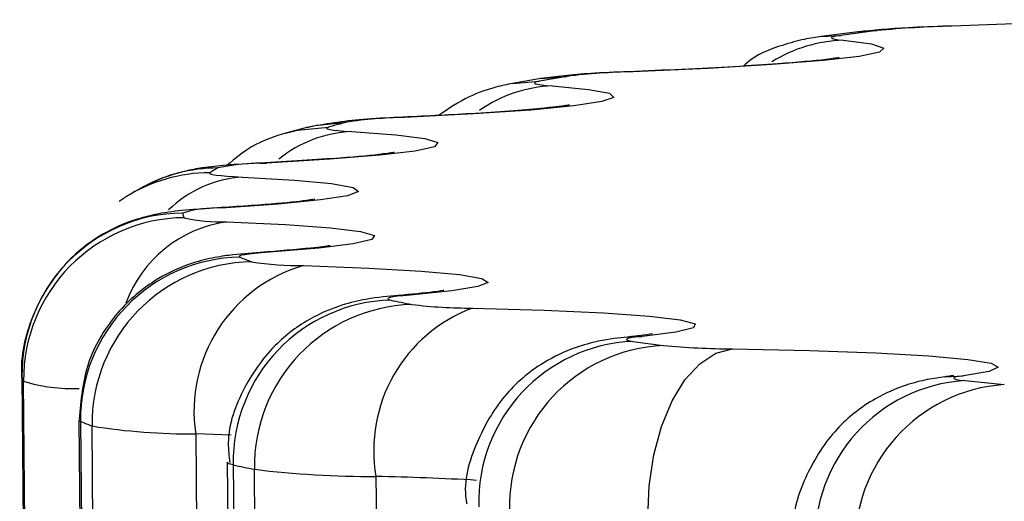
# Model space of a CAD drawing. Header units: millimetres. Extents: x -95 to 267, y -222 to 387.
# Tile 3 of 7: x 16.91 to 22.99, y -89.15 to -86.18. Entities that reach past the tile are written whole.
import ezdxf

# ---------------------------------------------------------------- set-up
doc = ezdxf.new("R2010")
doc.units = ezdxf.units.MM

msp = doc.modelspace()

# ---------------------------------------------------------------- linework, layer by layer
at = {"color": 7, "linetype": 'Continuous', "lineweight": 25}
for p, q in [((22.0891, -86.2546), (21.8603, -86.2843)), ((22.2067, -86.2475), (21.9814, -86.2767)), ((20.2898, -86.5296), (20.1218, -86.5591)), ((20.1294, -86.5431), (19.9553, -86.5737)), ((18.6852, -86.8444), (18.5624, -86.8776)), ((18.3955, -87.0645), (18.437, -87.0641)), ((17.6618, -87.2186), (17.5653, -87.2755)), ((20.6645, -88.1376), (20.7549, -88.1336)), ((20.698, -88.1644), (20.8858, -88.1903)), ((16.9272, -88.3819), (17.9616, -196.2767)), ((17.972, -196.3058), (16.9376, -88.411)), ((22.6232, -88.3833), (22.7394, -88.3764)), ((22.7458, -88.4067), (22.9904, -88.4312)), ((17.2787, -88.6497), (18.3131, -196.5445)), ((17.2888, -88.6582), (18.3231, -196.553)), ((18.3943, -196.5814), (17.36, -88.6866)), ((17.9999, -88.7347), (19.0342, -196.6295)), ((18.195, -88.9106), (19.2294, -196.8054)), ((18.2311, -88.9265), (19.2655, -196.8213)), ((19.3968, -196.8487), (18.3624, -88.9539)), ((19.1125, -88.9982), (20.1469, -196.893))]:
    msp.add_line(p, q, dxfattribs=at)
at = {"color": 8, "linetype": 'Continuous', "lineweight": 25}
for p, q in [((21.8606, -86.2843), (21.9814, -86.2767)), ((22.0894, -86.2546), (22.2067, -86.2475)), ((20.1295, -86.5431), (20.2898, -86.5296)), ((19.955, -86.5738), (20.1218, -86.5591)), ((18.2196, -88.7424), (17.9999, -88.7347))]:
    msp.add_line(p, q, dxfattribs=at)
at = {"color": 7, "linetype": 'Continuous', "lineweight": 25, "flags": 128}
for points in [[(23.5831, -86.18), (23.162, -86.2011), (22.6662, -86.22)], [(21.9814, -86.2767), (21.9552, -86.2807), (21.937, -86.2847), (21.9268, -86.2886), (21.9247, -86.2926), (21.9307, -86.2964), (21.9448, -86.3001), (21.9668, -86.3036), (21.9967, -86.307)], [(21.9967, -86.307), (22.171, -86.3299), (22.2464, -86.3546), (22.2206, -86.3804), (22.0944, -86.4067), (21.8715, -86.4326), (21.5582, -86.4574), (21.1637, -86.4804), (20.6994, -86.5009)], [(20.2003, -86.5885), (20.425, -86.6101), (20.553, -86.6339), (20.5806, -86.6593), (20.5071, -86.6854), (20.3345, -86.7116), (20.0679, -86.7371), (19.715, -86.7611), (19.2859, -86.783)], [(20.1218, -86.5591), (20.1036, -86.563), (20.0933, -86.567), (20.0912, -86.5709), (20.0971, -86.5747), (20.1112, -86.5784), (20.1332, -86.582), (20.163, -86.5853), (20.2003, -86.5885)], [(18.9612, -86.8706), (19.2344, -86.8908), (19.414, -86.9135), (19.4948, -86.9381), (19.4745, -86.9639), (19.3537, -86.9902), (19.1359, -87.0161), (18.8273, -87.041), (18.437, -87.0641)], [(18.8202, -86.8421), (18.8099, -86.8461), (18.8077, -86.85), (18.8137, -86.8538), (18.8277, -86.8575), (18.8496, -86.8611), (18.8794, -86.8645), (18.9167, -86.8676), (18.9612, -86.8706)], [(18.0869, -87.1237), (18.0847, -87.1276), (18.0906, -87.1314), (18.1045, -87.1351), (18.1265, -87.1387), (18.1562, -87.1421), (18.1935, -87.1453), (18.238, -87.1482), (18.2894, -87.1509)], [(18.2894, -87.1509), (18.6088, -87.1695), (18.8385, -87.1909), (18.9719, -87.2147), (19.005, -87.24), (18.9369, -87.2661), (18.7696, -87.2923), (18.508, -87.3178), (18.1595, -87.3419)], [(17.5278, -87.3002), (17.5343, -87.2957), (17.5654, -87.2754)], [(18.1901, -87.4273), (18.5533, -87.4441), (18.8313, -87.4641), (19.0161, -87.4867), (19.1024, -87.5113), (19.0876, -87.537), (18.9722, -87.5633), (18.7595, -87.5893), (18.4556, -87.6142)], [(18.4556, -87.6142), (18.4066, -87.618), (18.3645, -87.6218), (18.3298, -87.6257), (18.3027, -87.6297), (18.2835, -87.6337), (18.2722, -87.6376), (18.2691, -87.6415), (18.2741, -87.6454)], [(18.6643, -87.6974), (19.0683, -87.7123), (19.3923, -87.7308), (19.6271, -87.7521), (19.7658, -87.7757), (19.8045, -87.8009), (19.7418, -87.827), (19.5798, -87.8532), (19.3231, -87.8788)], [(19.3231, -87.8788), (19.281, -87.8827), (19.2463, -87.8866), (19.2191, -87.8905), (19.1999, -87.8945), (19.1886, -87.8985), (19.1854, -87.9024), (19.1904, -87.9062), (19.2034, -87.9099)], [(19.708, -87.9591), (20.1496, -87.9721), (20.5171, -87.9888), (20.8, -88.0086), (20.99, -88.0311), (21.0817, -88.0555), (21.0724, -88.0813), (20.9624, -88.1075), (20.7549, -88.1336)], [(20.7549, -88.1336), (20.7201, -88.1375), (20.6929, -88.1414), (20.6736, -88.1454), (20.6623, -88.1494), (20.6591, -88.1533), (20.664, -88.1571), (20.677, -88.1608), (20.698, -88.1644)], [(20.7913, -89.251), (20.7996, -89.0553), (20.8281, -88.8655), (20.8755, -88.6889), (20.9401, -88.5324), (21.0194, -88.4018), (21.1104, -88.3023), (21.2095, -88.2377), (21.313, -88.2104)], [(21.313, -88.2104), (21.7885, -88.2212), (22.1966, -88.236), (22.5253, -88.2542), (22.7651, -88.2754), (22.9091, -88.2989), (22.9532, -88.3241), (22.8961, -88.3501), (22.7394, -88.3764)], [(22.7394, -88.3764), (22.7122, -88.3803), (22.6928, -88.3843), (22.6815, -88.3883), (22.6783, -88.3922), (22.6831, -88.396), (22.6961, -88.3997), (22.7171, -88.4033), (22.7458, -88.4067)]]:
    msp.add_lwpolyline(points, dxfattribs=at)
at = {"color": 8, "linetype": 'Continuous', "lineweight": 25, "flags": 128}
for points in [[(18.6849, -86.8445), (18.7373, -86.8323), (18.9294, -86.8127)], [(18.554, -86.8799), (18.6278, -86.8618), (18.8202, -86.8421)], [(17.2888, -88.6582), (17.2788, -88.6506), (17.2787, -88.6497)], [(18.2311, -88.9265), (18.205, -88.9191), (18.1951, -88.9114), (18.195, -88.9106)]]:
    msp.add_lwpolyline(points, dxfattribs=at)
at = {"color": 7, "linetype": 'Continuous', "lineweight": 25}
for centre, radius, start, end in [((22.7924, -92.1874), 5.9688, 91.21202, 95.63175), ((20.7852, -90.665), 4.165, 91.17946, 96.83048), ((20.9685, -94.5899), 8.0401, 104.69104, 105.49758), ((19.3293, -89.4621), 2.6794, 90.92818, 98.58252), ((18.4409, -88.6033), 1.5392, 90.14687, 101.40479), ((18.6496, -88.024), 1.0616, 118.89628, 122.00714), ((17.9272, -88.3728), 1, 90.55404, 180.51984), ((18.1313, -88.0843), 0.7429, 87.82289, 106.72179), ((18.0705, -87.3341), 0.1578, 194.19826, 205.28829), ((17.938, -88.4019), 1.0004, 90.5851, 180.51991), ((18.1529, -86.456), 0.9719, 256.60805, 272.19141), ((18.2908, -88.6473), 1.0021, 90.95589, 180.62315), ((18.362, -88.6753), 1.0021, 91.01125, 180.64701), ((19.1955, -85.4354), 2.3943, 247.36562, 249.17433), ((18.6447, -85.8162), 1.8812, 260.81131, 270.59519), ((18.9245, -88.5955), 0.9351, 106.16164, 188.55844), ((19.2313, -88.9099), 1.0003, 91.59578, 180.95236), ((21.8936, -75.3396), 12.855, 257.92039, 258.51024), ((19.3622, -88.9365), 0.9999, 91.67675, 180.99943), ((20.0364, -88.8375), 0.9377, 110.49891, 189.87078), ((19.7053, -84.821), 3.1381, 263.18562, 270.04945), ((20.7412, -89.1585), 0.995, 92.49045, 181.50072), ((20.9309, -89.1835), 0.9943, 92.59935, 181.57011), ((21.3219, -83.476), 4.7344, 264.71523, 269.89187), ((17.0824, -88.3426), 0.1601, 194.19826, 205.28829), ((22.8089, -89.3914), 0.9867, 93.66681, 182.2583), ((23.0559, -89.4147), 0.9856, 93.80705, 182.34876), ((18.2231, -86.4174), 2.4278, 247.36562, 249.17433), ((17.9608, -84.9724), 3.7625, 260.81131, 270.59519), ((20.9589, -76.1803), 13.0348, 257.92039, 258.51024), ((19.1071, -82.7221), 6.2762, 263.18562, 270.04945)]:
    msp.add_arc(centre, radius, start, end, dxfattribs=at)
at = {"color": 8, "linetype": 'Continuous', "lineweight": 25}
for centre, radius, start, end in [((22.0239, -87.1967), 0.8902, 91.75026, 121.68279), ((20.2319, -87.4237), 0.8358, 92.16245, 125.01333), ((18.9974, -87.6445), 0.7748, 92.67482, 128.72271), ((18.0932, -88.1178), 0.9941, 90.36642, 122.06975), ((18.1425, -88.0871), 0.9926, 90.34343, 118.97496), ((18.3372, -87.8757), 0.7263, 93.77676, 134.05102), ((18.3006, -88.2001), 0.7807, 98.13563, 159.74689), ((17.2373, -87.4177), 1.0375, 253.21192, 272.42368), ((18.819, -104.8497), 15.8542, 86.69191, 88.93918)]:
    msp.add_arc(centre, radius, start, end, dxfattribs=at)
at = {"color": 7, "linetype": 'Continuous', "lineweight": 25}
for points, knots in [([(22.6426, -86.2196), (22.5576, -86.2227), (22.3354, -86.2307), (22.1831, -86.2455), (22.0891, -86.2546)], [0, 0, 0, 0, 0.382543, 1, 1, 1, 1]), ([(21.8603, -86.2843), (21.8273, -86.2889), (21.7605, -86.2981), (21.6072, -86.3399), (21.4671, -86.3905), (21.397, -86.4514), (21.3819, -86.4645)], [0, 0, 0, 0, 0.264611, 0.535536, 0.90006, 1, 1, 1, 1]), ([(21.9706, -86.4146), (21.9718, -86.4143), (21.9775, -86.4132), (21.8735, -86.4293), (21.5869, -86.4546), (21.1388, -86.4816), (20.7816, -86.4961), (20.6706, -86.5006)], [0, 0, 0, 0, 0.043319, 0.202931, 0.479749, 0.838351, 1, 1, 1, 1]), ([(20.6706, -86.5006), (20.5904, -86.5039), (20.3773, -86.5126), (20.2247, -86.5314), (20.1294, -86.5431)], [0, 0, 0, 0, 0.3760687, 1, 1, 1, 1]), ([(19.9553, -86.5737), (19.9224, -86.5803), (19.8431, -86.5961), (19.6734, -86.6529), (19.5605, -86.729), (19.4994, -86.7702)], [0, 0, 0, 0, 0.246246, 0.59178, 1, 1, 1, 1]), ([(20.3071, -86.7065), (20.3026, -86.7074), (20.2892, -86.7099), (20.1077, -86.7322), (19.7636, -86.7581), (19.4052, -86.7755), (19.2511, -86.783)], [0, 0, 0, 0, 0.117566, 0.35194, 0.721279, 1, 1, 1, 1]), ([(19.2511, -86.783), (19.1768, -86.7862), (18.9707, -86.795), (18.7966, -86.8251), (18.6852, -86.8444)], [0, 0, 0, 0, 0.360337, 1, 1, 1, 1]), ([(18.5624, -86.8776), (18.4879, -86.901), (18.3563, -86.9424), (18.2438, -87.0367), (18.1949, -87.0776)], [0, 0, 0, 0, 0.565462, 1, 1, 1, 1]), ([(19.2214, -86.9994), (19.2228, -86.9991), (19.2308, -86.9974), (19.1399, -87.0122), (18.9002, -87.0351), (18.5735, -87.0541), (18.3952, -87.0645)], [0, 0, 0, 0, 0.041045, 0.238933, 0.584703, 1, 1, 1, 1]), ([(18.3952, -87.0645), (18.3234, -87.0687), (18.1922, -87.0765), (18.0645, -87.0897), (17.93, -87.1132), (17.7903, -87.1536), (17.7001, -87.1993), (17.6618, -87.2186)], [0, 0, 0, 0, 0.298002, 0.54464, 0.696172, 0.87097, 1, 1, 1, 1]), ([(18.7312, -87.2886), (18.7321, -87.2884), (18.7424, -87.2861), (18.671, -87.299), (18.4878, -87.3176), (18.2376, -87.3342), (18.1095, -87.3427)], [0, 0, 0, 0, 0.019292, 0.232133, 0.606721, 1, 1, 1, 1]), ([(18.1095, -87.3427), (18.0426, -87.3475), (17.9165, -87.3563), (17.7777, -87.3729), (17.5863, -87.4226), (17.3707, -87.5237), (17.1379, -87.7237), (16.9672, -88.0327), (16.9108, -88.2894), (16.9306, -88.4231), (16.9325, -88.4354)], [0, 0, 0, 0, 0.149754, 0.28208, 0.362564, 0.471044, 0.632018, 0.80272, 0.981824, 1, 1, 1, 1]), ([(18.3956, -87.6157), (18.3326, -87.6206), (18.2341, -87.6283), (18.0951, -87.6497), (17.9277, -87.6949), (17.7123, -87.799), (17.4892, -87.9977), (17.3123, -88.2968), (17.2911, -88.5271), (17.2803, -88.6449)], [0, 0, 0, 0, 0.165791, 0.258882, 0.347796, 0.466127, 0.638334, 0.814953, 1, 1, 1, 1]), ([(18.8299, -87.5739), (18.8294, -87.574), (18.8276, -87.5744), (18.7024, -87.5923), (18.5103, -87.607), (18.3956, -87.6157)], [0, 0, 0, 0, 0.1362032, 0.4843309, 1, 1, 1, 1]), ([(19.5277, -87.8514), (19.529, -87.8511), (19.5377, -87.8492), (19.4616, -87.8625), (19.33, -87.8742), (19.25, -87.8813)], [0, 0, 0, 0, 0.06626, 0.43285, 1, 1, 1, 1]), ([(19.25, -87.8813), (19.1889, -87.8864), (19.0932, -87.8943), (18.9021, -87.9366), (18.7003, -88.0195), (18.4773, -88.1797), (18.2863, -88.446), (18.1871, -88.7139), (18.2051, -88.8723), (18.2096, -88.9121)], [0, 0, 0, 0, 0.182222, 0.285075, 0.393843, 0.547652, 0.736712, 0.93384, 1, 1, 1, 1]), ([(20.6642, -88.1376), (20.6102, -88.1432), (20.5234, -88.1521), (20.3283, -88.2029), (20.1145, -88.3036), (19.8879, -88.4956), (19.723, -88.7895), (19.647, -89.0328), (19.6715, -89.1586), (19.673, -89.1664)], [0, 0, 0, 0, 0.164914, 0.265611, 0.394383, 0.581468, 0.775576, 0.986017, 1, 1, 1, 1]), ([(20.8137, -88.1193), (20.8149, -88.119), (20.8246, -88.1168), (20.7721, -88.1264), (20.6983, -88.1341), (20.6642, -88.1376)], [0, 0, 0, 0, 0.067086, 0.568339, 1, 1, 1, 1]), ([(22.623, -88.3834), (22.5892, -88.388), (22.523, -88.3971), (22.3702, -88.4346), (22.1648, -88.5239), (21.9361, -88.7028), (21.7584, -88.9851), (21.6711, -89.2396), (21.6948, -89.3792), (21.6985, -89.4005)], [0, 0, 0, 0, 0.103194, 0.202646, 0.336991, 0.525862, 0.736262, 0.959773, 1, 1, 1, 1]), ([(22.676, -88.3758), (22.6741, -88.3762), (22.6707, -88.3769), (22.6376, -88.3814), (22.623, -88.3834)], [0, 0, 0, 0, 0.558066, 1, 1, 1, 1])]:
    msp.add_open_spline(points, degree=3, knots=knots, dxfattribs=at)

doc.saveas('drawing.dxf')
